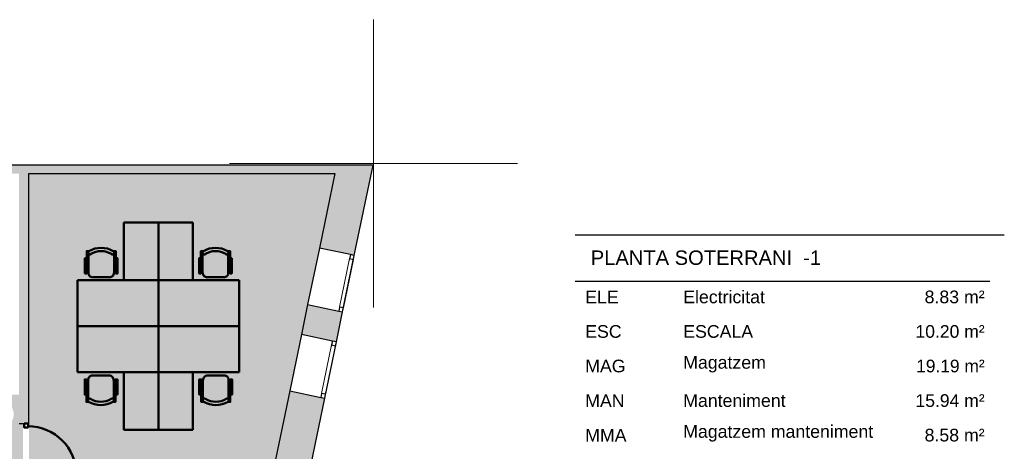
# Model space of a CAD drawing. Header units: metres. Extents: x -1 to 438, y -6 to 42.
# Tile 20 of 20: x 421 to 438, y 23 to 31. Entities that reach past the tile are written whole.
import ezdxf

# ---------------------------------------------------------------- set-up
doc = ezdxf.new("R2010")
doc.units = ezdxf.units.M
doc.linetypes.add('CONTINUA', pattern=[0])
doc.linetypes.add('PUNKT', pattern=[6.35, 0, -6.35])
for name, color, linetype, lineweight in [('3D P1 MURS EXISTENTS', 7, 'CONTINUA', 25), ('3D P1 MURS NOUS', 7, 'CONTINUA', 25), ('P1 ESCALES 2D', 7, 'CONTINUA', 25), ('P1 FALS SOSTRE', 7, 'CONTINUA', 25), ('P1 MOBLES', 7, 'CONTINUA', 25), ('PS-1 RESUM LOCALS', 7, 'CONTINUA', 25)]:
    doc.layers.add(name, color=color, linetype=linetype, lineweight=lineweight)
doc.styles.add('ARIAL', font='arial.ttf')

msp = doc.modelspace()

# ---------------------------------------------------------------- hatches: boundary and pattern name
at = {"layer": '3D P1 MURS EXISTENTS', "linetype": 'CONTINUA', "lineweight": 18, "true_color": 0xa0a0a0, "transparency": 33554687}
for points in [[(426.846, 28.228), (401.29, 28.228), (401.261, 28.078), (426.815, 28.078)], [(426.846, 28.228), (426.846, 28.228), (426.815, 28.078), (426.815, 28.078), (426.547, 26.784), (427.154, 26.658), (427.48, 28.228), (426.846, 28.228)], [(421.507, 23.741), (421.507, 28.078), (421.337, 28.078), (421.337, 23.741)], [(426.951, 25.679), (426.344, 25.805), (426.236, 25.284), (426.843, 25.158)], [(425.701, 22.701), (426.308, 22.575), (426.64, 24.179), (426.033, 24.305)]]:
    msp.add_hatch(color=253, dxfattribs=at).paths.add_polyline_path(points)
at = {"layer": 'P1 FALS SOSTRE', "transparency": 33554559}
h = msp.add_hatch(color=256, dxfattribs=at)
h.set_gradient(color1=(178, 251, 170), color2=(178, 251, 170), one_color=1)
h.paths.add_polyline_path([(425.722, 22.801), (426.815, 28.078), (421.507, 28.078), (421.507, 22.801)], flags=0)
at = {"layer": 'P1 FALS SOSTRE', "true_color": 0xb2fbaa, "transparency": 33554687}
h = msp.add_hatch(color=71, dxfattribs=at)
h.paths.add_polyline_path([(421.407, 16.509), (421.407, 23.741), (421.337, 23.741), (421.337, 24.239), (417.447, 24.239), (417.447, 23.489), (416.517, 23.489), (416.517, 21.709), (416.487, 21.709), (416.487, 20.959), (416.517, 20.959), (416.517, 19.559), (416.048, 19.559), (416.048, 18.795), (416.265, 18.49), (416.267, 18.491), (416.306, 18.433), (416.249, 18.393), (416.248, 18.393), (416.222, 18.375), (415.982, 18.227), (415.735, 18.092), (415.48, 17.97), (415.22, 17.862), (414.955, 17.768), (414.685, 17.687), (414.411, 17.621), (414.134, 17.569), (413.855, 17.531), (413.574, 17.509), (413.292, 17.501), (413.01, 17.508), (412.729, 17.529), (412.45, 17.565), (412.173, 17.616), (411.899, 17.681), (411.628, 17.761), (411.362, 17.855), (411.102, 17.962), (410.847, 18.083), (410.599, 18.217), (410.554, 18.244), (410.552, 18.24), (409.747, 18.24), (409.747, 18.109), (409.627, 18.109), (409.627, 22.076), (409.518, 22.177), (409.318, 22.344), (409.111, 22.5), (408.895, 22.645), (408.672, 22.778), (408.442, 22.899), (408.207, 23.008), (407.965, 23.105), (407.72, 23.189), (407.507, 23.249), (407.51, 23.261), (407.507, 23.262), (407.507, 24.159), (406.177, 24.159), (406.177, 23.419), (400.338, 23.419), (399.065, 16.995), (403.375, 16.509)])
h.paths.add_polyline_path([(420.742, 23.921), (420.75, 23.964), (420.765, 24.005), (420.787, 24.043), (420.815, 24.077), (420.848, 24.105), (420.886, 24.127), (420.927, 24.142), (420.97, 24.149), (421.014, 24.149), (421.057, 24.142), (421.098, 24.127), (421.136, 24.105), (421.169, 24.077), (421.197, 24.043), (421.219, 24.005), (421.234, 23.964), (421.242, 23.921), (421.242, 23.878), (421.234, 23.835), (421.219, 23.794), (421.197, 23.756), (421.169, 23.722), (421.136, 23.694), (421.098, 23.672), (421.057, 23.657), (421.014, 23.65), (420.97, 23.65), (420.927, 23.657), (420.886, 23.672), (420.848, 23.694), (420.815, 23.722), (420.787, 23.756), (420.765, 23.794), (420.75, 23.835), (420.742, 23.878)], flags=16)
h.paths.add_polyline_path([(421.136, 18.005), (421.169, 17.977), (421.197, 17.943), (421.219, 17.905), (421.234, 17.864), (421.242, 17.821), (421.242, 17.778), (421.234, 17.735), (421.219, 17.694), (421.197, 17.656), (421.169, 17.622), (421.136, 17.594), (421.098, 17.572), (421.057, 17.557), (421.014, 17.55), (420.97, 17.55), (420.927, 17.557), (420.886, 17.572), (420.848, 17.594), (420.815, 17.622), (420.787, 17.656), (420.765, 17.694), (420.75, 17.735), (420.742, 17.778), (420.742, 17.821), (420.75, 17.864), (420.765, 17.905), (420.787, 17.943), (420.815, 17.977), (420.848, 18.005), (420.886, 18.027), (420.927, 18.042), (420.97, 18.049), (421.014, 18.049), (421.057, 18.042), (421.098, 18.027)], flags=16)
h.paths.add_polyline_path([(416.314, 17.977), (416.342, 17.943), (416.364, 17.905), (416.379, 17.864), (416.387, 17.821), (416.387, 17.778), (416.379, 17.735), (416.364, 17.694), (416.342, 17.656), (416.314, 17.622), (416.281, 17.594), (416.243, 17.572), (416.202, 17.557), (416.159, 17.55), (416.115, 17.55), (416.072, 17.557), (416.031, 17.572), (415.993, 17.594), (415.96, 17.622), (415.932, 17.656), (415.91, 17.694), (415.895, 17.735), (415.887, 17.778), (415.887, 17.821), (415.895, 17.864), (415.91, 17.905), (415.932, 17.943), (415.96, 17.977), (415.993, 18.005), (416.031, 18.027), (416.072, 18.042), (416.115, 18.049), (416.159, 18.049), (416.202, 18.042), (416.243, 18.027), (416.281, 18.005)], flags=16)
h.paths.add_polyline_path([(405.981, 18.005), (406.014, 17.977), (406.042, 17.943), (406.064, 17.905), (406.079, 17.864), (406.087, 17.821), (406.087, 17.778), (406.079, 17.735), (406.064, 17.694), (406.042, 17.656), (406.014, 17.622), (405.981, 17.594), (405.943, 17.572), (405.902, 17.557), (405.859, 17.55), (405.815, 17.55), (405.772, 17.557), (405.731, 17.572), (405.693, 17.594), (405.66, 17.622), (405.632, 17.656), (405.61, 17.694), (405.595, 17.735), (405.587, 17.778), (405.587, 17.821), (405.595, 17.864), (405.61, 17.905), (405.632, 17.943), (405.66, 17.977), (405.693, 18.005), (405.731, 18.027), (405.772, 18.042), (405.815, 18.049), (405.859, 18.049), (405.902, 18.042), (405.943, 18.027)], flags=16)
h.paths.add_polyline_path([(401.164, 17.977), (401.192, 17.943), (401.214, 17.905), (401.229, 17.864), (401.237, 17.821), (401.237, 17.778), (401.229, 17.735), (401.214, 17.694), (401.192, 17.656), (401.164, 17.622), (401.131, 17.594), (401.093, 17.572), (401.052, 17.557), (401.009, 17.55), (400.965, 17.55), (400.922, 17.557), (400.881, 17.572), (400.843, 17.594), (400.81, 17.622), (400.782, 17.656), (400.76, 17.694), (400.745, 17.735), (400.737, 17.778), (400.737, 17.821), (400.745, 17.864), (400.76, 17.905), (400.782, 17.943), (400.81, 17.977), (400.843, 18.005), (400.881, 18.027), (400.922, 18.042), (400.965, 18.049), (401.009, 18.049), (401.052, 18.042), (401.093, 18.027), (401.131, 18.005)], flags=16)
h.paths.add_polyline_path([(410.877, 18.005), (410.911, 17.977), (410.939, 17.943), (410.961, 17.905), (410.976, 17.864), (410.983, 17.821), (410.983, 17.778), (410.976, 17.735), (410.961, 17.694), (410.939, 17.656), (410.911, 17.622), (410.877, 17.594), (410.84, 17.572), (410.799, 17.557), (410.756, 17.55), (410.712, 17.55), (410.669, 17.557), (410.628, 17.572), (410.59, 17.594), (410.556, 17.622), (410.528, 17.656), (410.507, 17.694), (410.492, 17.735), (410.484, 17.778), (410.484, 17.821), (410.492, 17.864), (410.507, 17.905), (410.528, 17.943), (410.556, 17.977), (410.59, 18.005), (410.628, 18.027), (410.669, 18.042), (410.712, 18.049), (410.756, 18.049), (410.799, 18.042), (410.84, 18.027)], flags=16)

# ---------------------------------------------------------------- linework, layer by layer
at = {"layer": '3D P1 MURS EXISTENTS', "color": 7, "linetype": 'CONTINUA', "lineweight": 25, "transparency": 33554687}
for p, q in [((426.846, 28.228), (401.29, 28.228)), ((427.48, 28.228), (426.846, 28.228)), ((426.846, 28.228), (426.846, 28.228)), ((427.154, 26.658), (427.48, 28.228)), ((421.507, 23.741), (421.507, 28.078)), ((421.507, 28.078), (426.815, 28.078)), ((426.815, 28.078), (426.547, 26.784)), ((426.547, 26.784), (426.344, 25.805)), ((427.086, 26.672), (426.547, 26.784)), ((426.951, 25.679), (427.154, 26.658)), ((427.154, 26.658), (427.086, 26.672)), ((426.344, 25.805), (426.236, 25.284)), ((426.344, 25.805), (426.883, 25.693)), ((426.843, 25.158), (426.951, 25.679)), ((426.883, 25.693), (426.951, 25.679)), ((426.236, 25.284), (426.033, 24.305)), ((426.775, 25.172), (426.236, 25.284)), ((426.64, 24.179), (426.843, 25.158)), ((426.843, 25.158), (426.775, 25.172)), ((426.033, 24.305), (425.701, 22.701)), ((426.033, 24.305), (426.572, 24.193)), ((426.308, 22.575), (426.64, 24.179)), ((426.572, 24.193), (426.64, 24.179)), ((421.337, 23.741), (421.507, 23.741))]:
    msp.add_line(p, q, dxfattribs=at)
at = {"layer": '3D P1 MURS EXISTENTS', "color": 7, "linetype": 'PUNKT', "lineweight": 25, "transparency": 33554687}
for p, q in [((427.086, 26.672), (426.883, 25.693)), ((426.951, 25.679), (427.154, 26.658)), ((427.154, 26.658), (427.086, 26.672)), ((426.883, 25.693), (426.951, 25.679)), ((426.775, 25.172), (426.572, 24.193)), ((426.64, 24.179), (426.843, 25.158)), ((426.843, 25.158), (426.775, 25.172)), ((426.572, 24.193), (426.64, 24.179))]:
    msp.add_line(p, q, dxfattribs=at)
at = {"layer": '3D P1 MURS EXISTENTS', "color": 7, "linetype": 'CONTINUA', "lineweight": 25, "transparency": 33554687}
for points in [[(427.14, 26.59), (427.154, 26.658), (427.086, 26.672), (427.071, 26.604), (427.14, 26.59)], [(426.951, 25.679), (426.966, 25.748), (426.897, 25.762), (426.883, 25.693), (426.951, 25.679)], [(426.829, 25.09), (426.843, 25.158), (426.775, 25.172), (426.761, 25.104), (426.829, 25.09)], [(426.64, 24.179), (426.655, 24.248), (426.586, 24.262), (426.572, 24.193), (426.64, 24.179)]]:
    msp.add_lwpolyline(points, close=True, dxfattribs=at)
at = {"layer": '3D P1 MURS EXISTENTS', "color": 40, "linetype": 'CONTINUA', "lineweight": 18, "transparency": 33554687}
for points in [[(426.966, 25.748), (427.14, 26.59), (427.071, 26.604), (426.897, 25.762), (426.966, 25.748)], [(426.655, 24.248), (426.829, 25.09), (426.761, 25.104), (426.586, 24.262), (426.655, 24.248)]]:
    msp.add_lwpolyline(points, close=True, dxfattribs=at)
at = {"layer": '3D P1 MURS NOUS', "color": 4, "linetype": 'CONTINUA', "lineweight": 50, "transparency": 33554687}
msp.add_lwpolyline([(421.422, 23.741), (421.422, 23.671), (421.492, 23.671), (421.492, 23.741), (421.422, 23.741)], close=True, dxfattribs=at)
msp.add_arc((421.492, 22.851), 0.84, 0, 90, dxfattribs=at)
at = {"layer": 'P1 ESCALES 2D', "color": 52, "linetype": 'CONTINUA', "lineweight": 13, "transparency": 33554687}
for p, q in [((427.486, 30.752), (427.486, 25.752)), ((424.986, 28.252), (429.986, 28.252))]:
    msp.add_line(p, q, dxfattribs=at)
at = {"layer": 'P1 MOBLES', "color": 202, "linetype": 'CONTINUA', "lineweight": 50, "transparency": 33554687}
for p, q in [((422.539, 26.358), (422.539, 26.71)), ((422.988, 26.71), (422.988, 26.358)), ((424.518, 26.71), (424.518, 26.358)), ((424.967, 26.358), (424.967, 26.71)), ((422.51, 26.477), (422.539, 26.477)), ((423.013, 26.477), (422.988, 26.477)), ((424.493, 26.477), (424.518, 26.477)), ((424.997, 26.477), (424.967, 26.477)), ((423.753, 26.229), (422.353, 26.229)), ((422.353, 26.229), (422.353, 25.429)), ((422.908, 26.278), (422.62, 26.278)), ((423.753, 25.429), (423.753, 26.229)), ((423.753, 25.429), (423.753, 26.229)), ((423.753, 26.229), (425.153, 26.229)), ((424.599, 26.278), (424.887, 26.278)), ((425.153, 26.229), (425.153, 25.429)), ((422.353, 25.429), (423.753, 25.429)), ((422.353, 24.629), (422.353, 25.429)), ((422.353, 25.429), (423.753, 25.429)), ((423.753, 25.429), (423.753, 24.629)), ((423.753, 25.429), (423.753, 24.629)), ((425.153, 25.429), (423.753, 25.429)), ((425.153, 25.429), (423.753, 25.429)), ((425.153, 24.629), (425.153, 25.429)), ((423.753, 24.629), (422.353, 24.629)), ((423.753, 24.629), (425.153, 24.629)), ((422.534, 24.491), (422.534, 24.14)), ((422.902, 24.572), (422.614, 24.572)), ((422.983, 24.14), (422.983, 24.491)), ((424.524, 24.14), (424.524, 24.491)), ((424.604, 24.572), (424.892, 24.572)), ((424.972, 24.491), (424.972, 24.14)), ((422.504, 24.373), (422.534, 24.373)), ((423.008, 24.373), (422.983, 24.373)), ((424.498, 24.373), (424.524, 24.373)), ((425.002, 24.373), (424.972, 24.373))]:
    msp.add_line(p, q, dxfattribs=at)
for points in [[(423.152, 27.228), (423.753, 27.228), (423.753, 26.229), (423.152, 26.229), (423.152, 27.228)], [(424.354, 27.228), (423.753, 27.228), (423.753, 26.229), (424.354, 26.229), (424.354, 27.228)], [(423.152, 23.63), (423.753, 23.63), (423.753, 24.629), (423.152, 24.629), (423.152, 23.63)], [(424.354, 23.63), (423.753, 23.63), (423.753, 24.629), (424.354, 24.629), (424.354, 23.63)]]:
    msp.add_lwpolyline(points, close=True, dxfattribs=at)
for points in [[(422.51, 26.608), (422.48, 26.608), (422.48, 26.346), (422.51, 26.346), (422.51, 26.735), (422.552, 26.735)], [(422.548, 26.733), (422.543, 26.729), (422.539, 26.725), (422.536, 26.719), (422.534, 26.713), (422.534, 26.707), (422.534, 26.701), (422.536, 26.695), (422.539, 26.69), (422.543, 26.685), (422.548, 26.681), (422.553, 26.678), (422.559, 26.676), (422.565, 26.675), (422.571, 26.676), (422.577, 26.677), (422.583, 26.68)], [(422.938, 26.68), (422.943, 26.677), (422.949, 26.676), (422.956, 26.675), (422.962, 26.676), (422.967, 26.678), (422.973, 26.681), (422.977, 26.685), (422.981, 26.69), (422.984, 26.695), (422.986, 26.701), (422.987, 26.707), (422.986, 26.713), (422.984, 26.719), (422.981, 26.725), (422.978, 26.729), (422.973, 26.733)], [(423.013, 26.608), (423.047, 26.608), (423.047, 26.346), (423.013, 26.346), (423.013, 26.735), (422.975, 26.735)], [(424.493, 26.608), (424.459, 26.608), (424.459, 26.346), (424.493, 26.346), (424.493, 26.735), (424.531, 26.735)], [(424.569, 26.68), (424.563, 26.677), (424.557, 26.676), (424.551, 26.675), (424.545, 26.676), (424.539, 26.678), (424.534, 26.681), (424.529, 26.685), (424.525, 26.69), (424.522, 26.695), (424.52, 26.701), (424.52, 26.707), (424.52, 26.713), (424.522, 26.719), (424.525, 26.725), (424.529, 26.729), (424.534, 26.733)], [(424.959, 26.733), (424.964, 26.729), (424.967, 26.725), (424.97, 26.719), (424.972, 26.713), (424.973, 26.707), (424.972, 26.701), (424.97, 26.695), (424.968, 26.69), (424.963, 26.685), (424.959, 26.681), (424.953, 26.678), (424.948, 26.676), (424.942, 26.675), (424.935, 26.676), (424.93, 26.677), (424.924, 26.68)], [(424.997, 26.608), (425.026, 26.608), (425.026, 26.346), (424.997, 26.346), (424.997, 26.735), (424.954, 26.735)], [(422.538, 26.356), (422.54, 26.34), (422.544, 26.325), (422.551, 26.312), (422.561, 26.3), (422.572, 26.291), (422.586, 26.284), (422.6, 26.279), (422.616, 26.277)], [(422.904, 26.277), (422.92, 26.279), (422.935, 26.284), (422.948, 26.291), (422.96, 26.3), (422.969, 26.312), (422.976, 26.325), (422.981, 26.34), (422.982, 26.356)], [(424.602, 26.277), (424.587, 26.279), (424.572, 26.284), (424.559, 26.291), (424.547, 26.3), (424.537, 26.312), (424.53, 26.325), (424.526, 26.34), (424.524, 26.356)], [(424.968, 26.356), (424.967, 26.34), (424.962, 26.325), (424.955, 26.312), (424.946, 26.3), (424.934, 26.291), (424.921, 26.284), (424.906, 26.279), (424.89, 26.277)], [(422.504, 24.242), (422.475, 24.242), (422.475, 24.504), (422.504, 24.504), (422.504, 24.115), (422.547, 24.115)], [(422.533, 24.494), (422.534, 24.51), (422.539, 24.524), (422.546, 24.538), (422.556, 24.549), (422.567, 24.559), (422.581, 24.566), (422.595, 24.571), (422.611, 24.572)], [(422.899, 24.572), (422.915, 24.571), (422.929, 24.566), (422.943, 24.559), (422.954, 24.549), (422.964, 24.538), (422.971, 24.524), (422.976, 24.51), (422.977, 24.494)], [(423.008, 24.242), (423.042, 24.242), (423.042, 24.504), (423.008, 24.504), (423.008, 24.115), (422.97, 24.115)], [(424.498, 24.242), (424.464, 24.242), (424.464, 24.504), (424.498, 24.504), (424.498, 24.115), (424.536, 24.115)], [(424.607, 24.572), (424.592, 24.571), (424.577, 24.566), (424.564, 24.559), (424.552, 24.549), (424.543, 24.538), (424.535, 24.524), (424.531, 24.51), (424.529, 24.494)], [(424.974, 24.494), (424.972, 24.51), (424.968, 24.524), (424.96, 24.538), (424.951, 24.549), (424.939, 24.559), (424.926, 24.566), (424.911, 24.571), (424.895, 24.572)], [(425.002, 24.242), (425.032, 24.242), (425.032, 24.504), (425.002, 24.504), (425.002, 24.115), (424.96, 24.115)], [(422.543, 24.116), (422.538, 24.12), (422.534, 24.125), (422.531, 24.13), (422.529, 24.136), (422.529, 24.142), (422.529, 24.148), (422.531, 24.154), (422.534, 24.16), (422.538, 24.165), (422.543, 24.169), (422.548, 24.172), (422.554, 24.174), (422.56, 24.174), (422.566, 24.174), (422.572, 24.172), (422.577, 24.169)], [(422.933, 24.169), (422.938, 24.172), (422.944, 24.174), (422.95, 24.174), (422.956, 24.174), (422.962, 24.172), (422.968, 24.169), (422.972, 24.165), (422.976, 24.16), (422.979, 24.154), (422.981, 24.148), (422.982, 24.142), (422.981, 24.136), (422.979, 24.13), (422.976, 24.125), (422.972, 24.12), (422.967, 24.116)], [(424.574, 24.169), (424.568, 24.172), (424.562, 24.174), (424.556, 24.174), (424.55, 24.174), (424.544, 24.172), (424.539, 24.169), (424.534, 24.165), (424.53, 24.16), (424.527, 24.154), (424.525, 24.148), (424.525, 24.142), (424.526, 24.136), (424.527, 24.13), (424.53, 24.125), (424.534, 24.12), (424.539, 24.116)], [(424.964, 24.116), (424.969, 24.12), (424.973, 24.125), (424.975, 24.13), (424.977, 24.136), (424.978, 24.142), (424.977, 24.148), (424.976, 24.154), (424.973, 24.16), (424.969, 24.165), (424.964, 24.169), (424.959, 24.172), (424.953, 24.174), (424.947, 24.174), (424.941, 24.174), (424.935, 24.172), (424.929, 24.169)]]:
    msp.add_lwpolyline(points, dxfattribs=at)
for centre, radius, start, end in [((422.76, 26.373), 0.417, 59.5736, 120.4455), ((422.76, 26.394), 0.34, 58.2581, 121.7651), ((424.746, 26.373), 0.417, 59.5545, 120.4264), ((424.746, 26.394), 0.34, 58.2349, 121.7419), ((422.755, 24.477), 0.417, 239.5545, 300.4264), ((422.755, 24.456), 0.34, 238.2349, 301.7419), ((424.751, 24.477), 0.417, 239.5736, 300.4455), ((424.751, 24.456), 0.34, 238.2581, 301.7651)]:
    msp.add_arc(centre, radius, start, end, dxfattribs=at)
at = {"layer": 'PS-1 RESUM LOCALS', "color": 7, "linetype": 'CONTINUA', "lineweight": 25, "transparency": 33554687}
for p, q in [((438.434, 27.009), (430.984, 27.009)), ((430.984, 26.209), (438.184, 26.209))]:
    msp.add_line(p, q, dxfattribs=at)

# ---------------------------------------------------------------- texts
at = {"layer": 'PS-1 RESUM LOCALS', "color": 7, "linetype": 'CONTINUA', "lineweight": 25, "transparency": 33554687, "style": 'ARIAL'}
for s, insert, char_height, width, attachment_point in [('\\W1.00; PLANTA SOTERRANI  -1', (431.161, 26.744), 0.25, 4.22446, 1), ('\\W1.00;ELE', (431.161, 25.825), 0.22, 0.69277, 7), ('\\W1.00;Electricitat', (432.862, 25.825), 0.22, 1.53281, 7), ('\\W1.00;    8.83 m²', (438.093, 25.825), 0.22, 1.49198, 9), ('\\W0.99;    10.20 m²', (438.093, 25.225), 0.22, 1.66328, 9), ('\\W1.00;ESC', (431.161, 25.225), 0.22, 0.74418, 7), ('\\W1.00;ESCALA', (432.862, 25.225), 0.22, 1.32744, 7), ('\\W1.00;MAG', (431.161, 24.625), 0.22, 0.80986, 7), ('\\W1.00;Magatzem', (432.862, 24.625), 0.22, 1.55122, 7), ('\\W0.98;   19.19 m²', (438.093, 24.625), 0.22, 1.57773, 9), ('\\W0.99;   15.94 m²', (438.093, 24.025), 0.22, 1.57895, 9), ('\\W1.00;MAN', (431.161, 24.025), 0.22, 0.79557, 7), ('\\W1.00;Manteniment', (432.862, 24.025), 0.22, 1.89602, 7), ('\\W1.00;Magatzem manteniment', (432.862, 23.425), 0.22, 3.42136, 7), ('\\W1.00;MMA', (431.161, 23.425), 0.22, 0.82841, 7), ('\\W1.00;    8.58 m²', (438.093, 23.425), 0.22, 1.49198, 9)]:
    msp.add_mtext(s, dxfattribs=dict(at, insert=insert, char_height=char_height, width=width, attachment_point=attachment_point))

doc.saveas('drawing.dxf')
